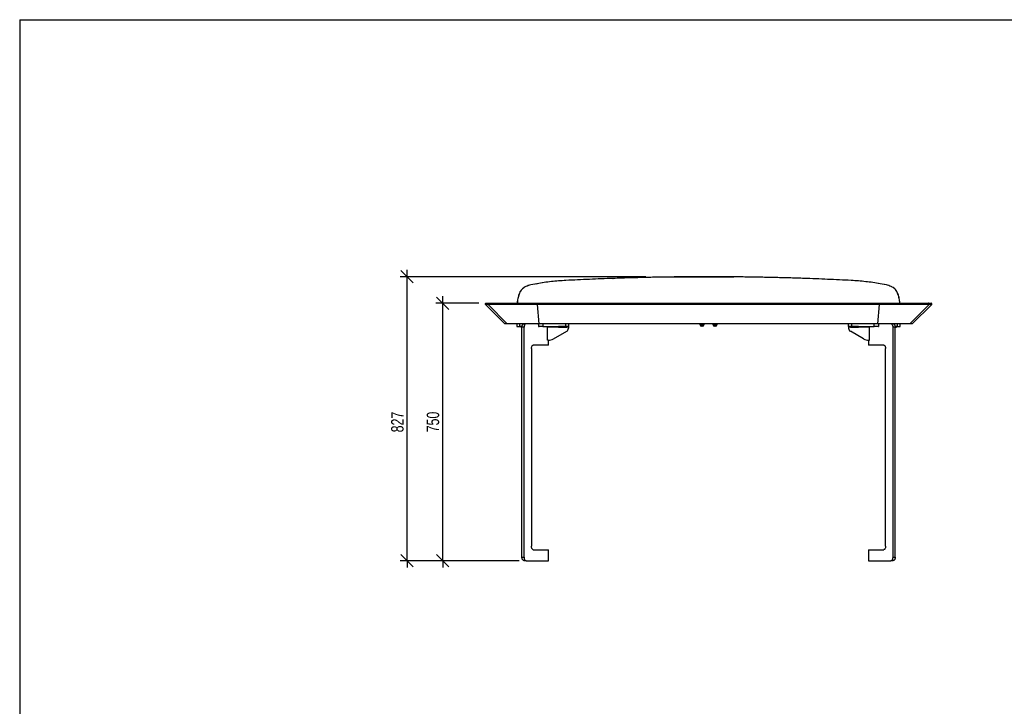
# Model space of a CAD drawing. Header units: millimetres. Extents: x 5 to 292, y 5 to 205.
# Tile 2 of 3: x 5 to 148, y 105 to 205. Entities that reach past the tile are written whole.
import ezdxf

# ---------------------------------------------------------------- set-up
doc = ezdxf.new("R2010")
doc.units = ezdxf.units.MM
doc.layers.add('FORMAT', color=7, linetype='Continuous')
doc.styles.add('SLDTEXTSTYLE1', font='TXT', dxfattribs={"width": 0.75})
doc.dimstyles.new('SLDDIMSTYLE0', dxfattribs={"dimtxt": 1.8, "dimasz": 1.8, "dimexe": 0, "dimexo": 0.0625, "dimgap": 0.45, "dimtad": 1, "dimlfac": 20, "dimrnd": 1e-09, "dimzin": 12, "dimdsep": 46, "dimtxsty": 'SLDTEXTSTYLE1', "dimblk1": 'OBLIQUE', "dimblk2": 'OBLIQUE', "dimsah": 1, "dimcen": 0.09, "dimadec": 0, "dimazin": 3, "dimtfac": 1, "dimtmove": 0, "dimatfit": 0, "dimldrblk": 'OBLIQUE', "dimfxl": 0, "dimfrac": 2, "dimtolj": 1, "dimtzin": 12, "dimarcsym": 0})

# ---------------------------------------------------------------- blocks, each defined once
blk = doc.blocks.new('_Oblique')
at = {"color": 0, "linetype": 'ByBlock', "lineweight": -2}
blk.add_line((-0.5, -0.5), (0.5, 0.5), dxfattribs=at)
blk = doc.blocks.new('_D')
at = {"layer": 'FORMAT', "color": 7}
for p, q in [((61.46, 167.56), (61.46, 168.56)), ((96.25, 167.56), (60.46, 167.56)), ((61.46, 126.21), (61.46, 167.56)), ((77.81, 126.21), (60.46, 126.21)), ((61.46, 126.21), (61.46, 125.21))]:
    blk.add_line(p, q, dxfattribs=at)
at = {"layer": 'FORMAT', "color": 7, "xscale": 1.8, "yscale": 1.8}
for p, rotation in [((61.46, 167.56), 270.0000000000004), ((61.46, 126.21), 90.0000000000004)]:
    blk.add_blockref('_Oblique', p, dxfattribs=dict(at, rotation=rotation))
at = {"layer": 'FORMAT', "color": 7, "insert": (59.14, 144.9), "char_height": 1.8, "attachment_point": 1, "rotation": 90, "style": 'SLDTEXTSTYLE1'}
blk.add_mtext('827', dxfattribs=at)
blk = doc.blocks.new('_D_1')
at = {"layer": 'FORMAT', "color": 7}
for p, q in [((71.94, 163.71), (65.65, 163.71)), ((66.65, 163.71), (66.65, 164.71)), ((66.65, 126.21), (66.65, 163.71)), ((77.81, 126.21), (65.65, 126.21)), ((66.65, 126.21), (66.65, 125.21))]:
    blk.add_line(p, q, dxfattribs=at)
at = {"layer": 'FORMAT', "color": 7, "xscale": 1.8, "yscale": 1.8}
for p, rotation in [((66.65, 163.71), 270.0000000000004), ((66.65, 126.21), 90.0000000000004)]:
    blk.add_blockref('_Oblique', p, dxfattribs=dict(at, rotation=rotation))
at = {"layer": 'FORMAT', "color": 7, "insert": (64.33, 144.9), "char_height": 1.8, "attachment_point": 1, "rotation": 90, "style": 'SLDTEXTSTYLE1'}
blk.add_mtext('750', dxfattribs=at)

msp = doc.modelspace()

# ---------------------------------------------------------------- linework, layer by layer
at = {"color": 7, "linetype": 'Continuous', "lineweight": 25}
for p, q in [((80.38393, 166.55244), (79.47629, 166.3721)), ((80.39499, 166.55241), (79.48774, 166.37214)), ((80.38384, 166.55232), (80.39487, 166.5525)), ((84.59694, 167.0186), (84.60613, 167.01868)), ((91.46638, 167.31965), (91.47254, 167.31959)), ((119.32055, 167.31965), (119.31439, 167.3196)), ((126.19002, 167.01871), (126.18082, 167.01867)), ((131.29923, 166.37215), (130.39197, 166.55241)), ((130.40314, 166.55244), (130.39208, 166.55241)), ((131.31067, 166.3721), (130.40303, 166.55244)), ((77.83279, 165.17321), (77.84476, 165.1733)), ((78.77681, 166.1435), (78.78855, 166.14356)), ((79.47612, 166.3721), (79.48756, 166.37214)), ((131.31085, 166.37214), (131.29939, 166.37211)), ((132.01018, 166.14356), (131.9984, 166.14351)), ((132.95427, 165.17325), (132.94212, 165.17327)), ((72.84346, 163.60971), (72.84346, 163.60113)), ((73.2283, 163.60971), (72.84346, 163.60971)), ((72.84346, 163.60113), (73.2283, 163.60113)), ((72.94346, 163.70971), (73.32745, 163.70971)), ((77.51751, 163.88504), (77.51508, 163.83567)), ((77.51508, 163.83567), (77.51508, 163.70971)), ((77.5151, 163.83567), (77.52742, 163.83567)), ((77.5274, 163.70971), (77.5151, 163.70971)), ((77.51761, 163.88503), (77.52976, 163.88505)), ((77.52983, 163.88504), (77.5274, 163.83567)), ((77.5274, 163.83567), (77.5274, 163.70971)), ((77.5274, 163.70971), (77.62665, 163.70971)), ((130.30018, 163.60971), (80.48673, 163.60971)), ((80.48673, 163.60113), (130.30018, 163.60113)), ((80.49515, 163.70971), (130.29177, 163.70971)), ((119.67704, 163.70971), (119.68335, 163.70971)), ((133.25957, 163.70971), (133.16032, 163.70971)), ((133.16033, 163.70971), (133.1726, 163.70971)), ((133.1726, 163.70971), (133.27189, 163.70971)), ((133.26944, 163.88505), (133.25713, 163.88505)), ((133.25957, 163.83566), (133.25714, 163.88505)), ((133.27187, 163.83566), (133.25955, 163.83566)), ((133.25957, 163.70971), (133.25957, 163.83566)), ((133.25957, 163.70971), (133.27188, 163.70971)), ((133.27189, 163.83566), (133.26946, 163.88505)), ((133.27189, 163.7098), (133.27189, 163.83566)), ((137.45947, 163.70971), (137.84346, 163.70971)), ((137.94346, 163.60971), (137.55861, 163.60971)), ((137.55861, 163.60113), (137.94346, 163.60113)), ((137.94346, 163.60113), (137.94346, 163.60971)), ((72.87275, 163.53042), (75.69346, 160.70971)), ((73.25734, 163.53042), (72.87275, 163.53042)), ((76.05393, 160.70971), (73.25734, 163.53042)), ((130.29772, 163.53042), (80.4892, 163.53042)), ((80.72654, 160.70971), (80.4892, 163.53042)), ((130.06037, 160.70971), (130.29772, 163.53042)), ((137.52957, 163.53042), (134.73298, 160.70971)), ((135.09346, 160.70971), (137.91417, 163.53042)), ((137.91417, 163.53042), (137.52957, 163.53042)), ((76.05393, 160.70971), (75.69346, 160.70971)), ((77.44881, 160.70971), (77.44881, 160.30971)), ((77.44881, 160.30971), (77.89895, 160.30971)), ((77.89895, 160.30971), (77.89895, 160.70971)), ((78.20269, 160.30971), (77.89895, 160.30971)), ((78.02302, 160.30471), (78.02302, 160.23971)), ((78.19831, 160.30471), (78.02302, 160.30471)), ((78.02302, 160.23971), (78.19556, 160.23971)), ((78.18906, 160.23471), (78.02802, 160.23471)), ((78.50206, 160.20971), (78.19346, 160.20971)), ((78.19346, 126.70971), (78.19346, 160.20971)), ((78.39896, 160.70971), (78.39896, 160.67172)), ((78.50206, 126.70971), (78.50206, 160.20971)), ((80.60436, 160.60971), (80.60436, 160.30971)), ((80.60436, 160.30971), (80.68693, 160.30971)), ((80.6418, 160.30971), (80.6418, 160.70971)), ((81.2418, 160.30971), (80.68693, 160.30971)), ((130.06037, 160.70971), (80.72654, 160.70971)), ((81.2418, 160.70971), (81.2418, 160.30971)), ((81.2418, 160.30971), (84.57514, 160.30971)), ((81.94169, 158.30971), (81.94169, 160.21484)), ((81.98154, 160.26053), (81.96963, 160.25971)), ((81.96963, 160.25971), (83.52514, 160.25971)), ((82.03781, 160.30866), (81.98154, 160.26706)), ((81.98154, 160.26706), (81.98154, 160.26053)), ((82.78789, 158.50786), (84.72351, 159.61569)), ((83.52514, 160.30471), (83.52514, 160.23971)), ((84.12514, 160.30471), (83.52514, 160.30471)), ((83.52514, 160.23971), (84.12514, 160.23971)), ((84.12514, 160.23471), (83.53014, 160.23471)), ((84.72514, 160.30471), (84.12514, 160.30471)), ((84.12514, 160.23971), (84.72514, 160.23971)), ((84.72014, 160.23471), (84.12514, 160.23471)), ((84.57514, 160.30971), (84.57514, 160.70971)), ((84.97514, 160.30971), (84.57514, 160.30971)), ((84.72514, 160.23971), (84.72514, 160.30471)), ((84.72514, 160.25971), (84.97514, 160.25971)), ((84.97514, 160.70971), (84.97514, 160.30971)), ((84.97514, 160.25971), (84.97514, 160.04964)), ((104.14346, 160.60471), (104.14346, 160.53971)), ((104.44346, 160.60471), (104.14346, 160.60471)), ((104.14346, 160.53971), (104.44346, 160.53971)), ((104.14846, 160.60971), (104.44346, 160.60971)), ((104.44346, 160.53471), (104.14846, 160.53471)), ((104.18096, 160.53471), (104.18096, 160.52471)), ((104.27053, 160.52471), (104.18096, 160.52471)), ((104.70596, 160.52471), (104.27053, 160.52471)), ((104.29346, 160.70971), (104.29346, 160.60971)), ((104.33453, 160.36971), (104.32896, 160.36971)), ((104.33414, 160.37018), (104.33562, 160.36971)), ((104.33453, 160.36971), (104.33414, 160.37018)), ((104.41954, 160.36971), (104.33562, 160.36971)), ((104.41903, 160.36971), (104.42241, 160.36971)), ((104.41954, 160.36971), (104.42102, 160.37018)), ((104.42102, 160.37018), (104.42288, 160.36971)), ((104.52847, 160.36971), (104.42288, 160.36971)), ((104.44346, 160.60971), (104.73846, 160.60971)), ((104.74346, 160.60471), (104.44346, 160.60471)), ((104.44346, 160.53971), (104.74346, 160.53971)), ((104.73846, 160.53471), (104.44346, 160.53471)), ((104.52847, 160.36971), (104.53033, 160.37018)), ((104.52847, 160.36971), (104.53071, 160.36971)), ((104.53033, 160.37018), (104.53071, 160.36971)), ((104.55796, 160.36971), (104.53071, 160.36971)), ((104.59346, 160.60971), (104.59346, 160.70971)), ((104.70596, 160.52471), (104.70596, 160.53471)), ((104.74346, 160.53971), (104.74346, 160.60471)), ((106.04346, 160.60471), (106.04346, 160.53971)), ((106.34346, 160.60471), (106.04346, 160.60471)), ((106.04346, 160.53971), (106.34346, 160.53971)), ((106.04846, 160.60971), (106.34346, 160.60971)), ((106.34346, 160.53471), (106.04846, 160.53471)), ((106.08096, 160.53471), (106.08096, 160.52471)), ((106.08209, 160.52471), (106.08096, 160.52471)), ((106.60596, 160.52471), (106.08209, 160.52471)), ((106.19346, 160.70971), (106.19346, 160.60971)), ((106.24908, 160.36971), (106.22896, 160.36971)), ((106.24908, 160.36971), (106.24926, 160.37018)), ((106.24926, 160.37018), (106.25104, 160.36971)), ((106.24927, 160.36971), (106.25104, 160.36971)), ((106.35241, 160.36971), (106.25104, 160.36971)), ((106.34346, 160.60971), (106.63846, 160.60971)), ((106.64346, 160.60471), (106.34346, 160.60471)), ((106.34346, 160.53971), (106.64346, 160.53971)), ((106.63846, 160.53471), (106.34346, 160.53471)), ((106.35241, 160.36971), (106.35419, 160.37018)), ((106.35264, 160.36971), (106.35607, 160.36971)), ((106.35419, 160.37018), (106.3558, 160.36971)), ((106.44679, 160.36971), (106.3558, 160.36971)), ((106.44679, 160.36971), (106.44839, 160.37018)), ((106.44839, 160.37018), (106.44821, 160.36971)), ((106.45796, 160.36971), (106.44821, 160.36971)), ((106.49346, 160.60971), (106.49346, 160.70971)), ((106.60596, 160.52471), (106.60596, 160.53471)), ((106.64346, 160.53971), (106.64346, 160.60471)), ((125.81178, 160.30971), (125.81178, 160.70971)), ((126.21178, 160.30971), (125.81178, 160.30971)), ((125.81178, 160.30971), (125.81178, 160.25971)), ((125.81178, 160.25971), (125.81178, 160.04964)), ((125.81178, 160.25971), (126.06178, 160.25971)), ((126.06178, 160.30471), (126.06178, 160.23971)), ((126.66178, 160.30471), (126.06178, 160.30471)), ((126.06178, 160.23971), (126.66178, 160.23971)), ((127.99903, 158.50786), (126.06341, 159.61569)), ((126.66178, 160.23471), (126.06678, 160.23471)), ((126.21178, 160.70971), (126.21178, 160.30971)), ((126.21178, 160.30971), (129.54511, 160.30971)), ((127.26178, 160.30471), (126.66178, 160.30471)), ((126.66178, 160.23971), (127.26178, 160.23971)), ((127.25678, 160.23471), (126.66178, 160.23471)), ((127.26178, 160.23971), (127.26178, 160.30471)), ((127.26178, 160.25971), (128.81729, 160.25971)), ((128.80538, 160.26706), (128.75002, 160.30868)), ((128.80538, 160.26706), (128.80538, 160.26053)), ((128.81729, 160.25971), (128.80538, 160.26706)), ((128.81729, 160.25971), (128.80538, 160.26053)), ((128.84523, 158.30971), (128.84523, 160.21484)), ((129.54511, 160.30971), (129.54511, 160.70971)), ((130.09998, 160.30971), (129.54511, 160.30971)), ((130.09998, 160.30971), (130.18255, 160.30971)), ((130.14511, 160.70971), (130.14511, 160.30971)), ((130.18255, 160.60971), (130.18255, 160.30971)), ((132.28485, 126.70971), (132.28485, 160.20971)), ((132.59346, 160.20971), (132.28485, 160.20971)), ((132.38796, 160.67751), (132.38796, 160.70971)), ((132.76389, 160.30471), (132.58828, 160.30471)), ((132.88797, 160.30971), (132.58866, 160.30971)), ((132.75889, 160.23471), (132.59185, 160.23471)), ((132.59346, 126.70971), (132.59346, 160.20971)), ((132.59734, 160.23971), (132.76389, 160.23971)), ((132.76389, 160.23971), (132.76389, 160.30471)), ((132.88797, 160.70971), (132.88797, 160.30971)), ((132.88797, 160.30971), (133.3381, 160.30971)), ((133.3381, 160.30971), (133.3381, 160.70971)), ((135.09346, 160.70971), (134.73298, 160.70971)), ((82.04279, 158.30971), (81.94169, 158.30971)), ((82.09346, 157.60971), (82.09346, 158.31056)), ((128.69346, 158.31056), (128.69346, 157.60971)), ((128.74413, 158.30971), (128.84523, 158.30971)), ((79.58606, 157.10971), (79.58606, 128.30971)), ((82.09346, 157.60971), (79.8503, 157.60971)), ((130.93662, 157.60971), (128.69346, 157.60971)), ((131.20086, 128.30971), (131.20086, 157.10971)), ((79.8503, 127.80971), (82.09346, 127.80971)), ((82.09346, 126.20971), (82.09346, 127.80971)), ((128.69346, 127.80971), (128.69346, 126.20971)), ((128.69346, 127.80971), (130.93662, 127.80971)), ((78.19346, 126.70971), (78.50206, 126.70971)), ((132.28485, 126.70971), (132.59346, 126.70971)), ((78.81403, 126.20971), (78.50527, 126.20971)), ((78.81403, 126.20971), (82.09346, 126.20971)), ((128.69346, 126.20971), (131.97288, 126.20971)), ((132.28165, 126.20971), (131.97288, 126.20971))]:
    msp.add_line(p, q, dxfattribs=at)
for centre, radius, start, end in [((72.94346, 163.60971), 0.1, 90, 180), ((72.94346, 163.60113), 0.1, 180, 225), ((137.84346, 163.60971), 0.1, 0, 90), ((137.84346, 163.60113), 0.1, 315, 0), ((78.02802, 160.30471), 0.005, 90, 180), ((78.02802, 160.23971), 0.005, 180, 270), ((81.99169, 160.21484), 0.05, 116.1749951, 180), ((83.53014, 160.30471), 0.005, 90, 180), ((83.53014, 160.23971), 0.005, 180, 270), ((84.72014, 160.30471), 0.005, 0, 90), ((84.72014, 160.23971), 0.005, 270, 0), ((84.47514, 160.04964), 0.5, 299.7842957, 0), ((104.14846, 160.60471), 0.005, 90, 180), ((104.14846, 160.53971), 0.005, 180, 270), ((104.46342, 160.64625), 0.3075, 203.2826622, 244.0704789), ((104.4235, 160.64625), 0.3075, 295.9295211, 336.7173378), ((104.73846, 160.60471), 0.005, 0, 90), ((104.73846, 160.53971), 0.005, 270, 0), ((106.04846, 160.60471), 0.005, 90, 180), ((106.04846, 160.53971), 0.005, 180, 270), ((106.36342, 160.64625), 0.3075, 203.2826622, 244.0704789), ((106.3235, 160.64625), 0.3075, 295.9295211, 336.7173378), ((106.63846, 160.60471), 0.005, 0, 90), ((106.63846, 160.53971), 0.005, 270, 0), ((126.31178, 160.04964), 0.5, 180, 240.2157043), ((126.06678, 160.30471), 0.005, 90, 180), ((126.06678, 160.23971), 0.005, 180, 270), ((127.25678, 160.30471), 0.005, 0, 90), ((127.25678, 160.23971), 0.005, 270, 0), ((128.79523, 160.21484), 0.05, 0, 63.8250049), ((132.75889, 160.30471), 0.005, 0, 90), ((132.75889, 160.23971), 0.005, 270, 0), ((82.04279, 159.80971), 1.5, 270, 299.7842957), ((128.74413, 159.80971), 1.5, 240.2157043, 270)]:
    msp.add_arc(centre, radius, start, end, dxfattribs=at)
for points, knots in [([(84.59688, 167.0187), (84.24441, 166.9971), (83.53948, 166.95389), (82.48451, 166.85028), (81.4317, 166.7207), (80.7332, 166.60844), (80.38395, 166.55232)], [0, 0, 0, 0, 0.249583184, 0.499166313, 0.749583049, 1, 1, 1, 1]), ([(84.60607, 167.01866), (84.25376, 166.99706), (83.54914, 166.95386), (82.49463, 166.85029), (81.44227, 166.72078), (80.74407, 166.60859), (80.39497, 166.5525)], [0, 0, 0, 0, 0.2495835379, 0.4991670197, 0.7495834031, 1, 1, 1, 1]), ([(91.46638, 167.31965), (90.32031, 167.27741), (88.02783, 167.1929), (85.74065, 167.07671), (84.59688, 167.0186)], [0, 0, 0, 0, 0.499923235, 1, 1, 1, 1]), ([(91.47254, 167.31959), (90.32698, 167.27737), (88.0355, 167.1929), (85.74933, 167.07676), (84.60607, 167.01868)], [0, 0, 0, 0, 0.499923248, 1, 1, 1, 1]), ([(119.31439, 167.31957), (119.23457, 167.32231), (118.83549, 167.33603), (118.11697, 167.35953), (117.31837, 167.3838), (116.51959, 167.40664), (115.72064, 167.42804), (114.92149, 167.44755), (114.12219, 167.46562), (113.32277, 167.48228), (112.52319, 167.49702), (111.72351, 167.51035), (111.08368, 167.51987), (110.28383, 167.53034), (109.48389, 167.53939), (108.68388, 167.54653), (107.88382, 167.55226), (107.24374, 167.55569), (106.44362, 167.55857), (105.64348, 167.56001), (104.84333, 167.55956), (104.04319, 167.55768), (103.4031, 167.55503), (102.60301, 167.5503), (101.80297, 167.54414), (101.00299, 167.53608), (100.20308, 167.5266), (99.40325, 167.51569), (98.60353, 167.50287), (97.80391, 167.48864), (97.16431, 167.47611), (96.36492, 167.45902), (95.56567, 167.44051), (94.76661, 167.4201), (93.96772, 167.39827), (93.32874, 167.37963), (92.4437, 167.35235), (91.8783, 167.33328), (91.47254, 167.31959)], [0, 0, 0, 0, 0.008614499, 0.04307259, 0.077530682, 0.094759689, 0.129217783, 0.163675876, 0.180904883, 0.215362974, 0.249821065, 0.267050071, 0.30150816, 0.318737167, 0.353195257, 0.387653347, 0.404882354, 0.439340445, 0.456569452, 0.491027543, 0.525485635, 0.542714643, 0.577172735, 0.594401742, 0.628859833, 0.663317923, 0.68054693, 0.715005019, 0.749463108, 0.766692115, 0.801150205, 0.818379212, 0.852837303, 0.887295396, 0.904524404, 0.938982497, 0.956211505, 1, 1, 1, 1]), ([(126.18088, 167.01868), (125.03797, 167.07674), (122.75179, 167.19288), (120.46031, 167.27736), (119.31439, 167.3196)], [0, 0, 0, 0, 0.49992303, 1, 1, 1, 1]), ([(126.19006, 167.0186), (125.04665, 167.07669), (122.75946, 167.19289), (120.46697, 167.27739), (119.32054, 167.31965)], [0, 0, 0, 0, 0.499923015, 1, 1, 1, 1]), ([(130.39199, 166.55251), (130.04405, 166.60842), (129.34818, 166.72025), (128.297, 166.84978), (127.24134, 166.95362), (126.53436, 166.99699), (126.18088, 167.01867)], [0, 0, 0, 0, 0.249583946, 0.49916768, 0.749583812, 1, 1, 1, 1]), ([(130.40301, 166.55231), (130.05492, 166.60826), (129.35875, 166.72016), (128.30712, 166.84976), (127.25099, 166.95365), (126.54371, 166.99702), (126.19007, 167.01871)], [0, 0, 0, 0, 0.249583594, 0.499166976, 0.74958346, 1, 1, 1, 1]), ([(77.83276, 165.17325), (77.79393, 165.07062), (77.71628, 164.86535), (77.62726, 164.54572), (77.55743, 164.21895), (77.53087, 163.99634), (77.51759, 163.88503)], [0, 0, 0, 0, 0.247442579, 0.49488516, 0.74744258, 1, 1, 1, 1]), ([(77.84492, 165.17326), (77.80609, 165.07063), (77.72844, 164.86536), (77.63942, 164.54573), (77.56959, 164.21896), (77.54303, 163.99635), (77.52975, 163.88505)], [0, 0, 0, 0, 0.247442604, 0.494885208, 0.747442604, 1, 1, 1, 1]), ([(78.77696, 166.14356), (78.68864, 166.10029), (78.50944, 166.01248), (78.27413, 165.82656), (78.07018, 165.60434), (77.92477, 165.38262), (77.85841, 165.23144), (77.83285, 165.17321)], [0, 0, 0, 0, 0.212644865, 0.431456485, 0.644101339, 0.862912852, 1, 1, 1, 1]), ([(78.78875, 166.1435), (78.70044, 166.10022), (78.52125, 166.0124), (78.28595, 165.82645), (78.08202, 165.60422), (77.93668, 165.38255), (77.87035, 165.23145), (77.84482, 165.1733)], [0, 0, 0, 0, 0.212682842, 0.43153354, 0.644216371, 0.863066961, 1, 1, 1, 1]), ([(79.47628, 166.37214), (79.35763, 166.34216), (79.11935, 166.28194), (78.89142, 166.18978), (78.77698, 166.1435)], [0, 0, 0, 0, 0.497940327, 1, 1, 1, 1]), ([(79.48774, 166.37211), (79.36914, 166.34213), (79.13096, 166.28193), (78.90311, 166.18981), (78.78872, 166.14356)], [0, 0, 0, 0, 0.4979419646, 1, 1, 1, 1]), ([(131.99825, 166.14357), (131.8848, 166.18946), (131.65698, 166.28162), (131.4188, 166.34187), (131.29922, 166.37211)], [0, 0, 0, 0, 0.497941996, 1, 1, 1, 1]), ([(132.00998, 166.1435), (131.8965, 166.18942), (131.66858, 166.28163), (131.43031, 166.34189), (131.31068, 166.37214)], [0, 0, 0, 0, 0.4979403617, 1, 1, 1, 1]), ([(132.94216, 165.17331), (132.90099, 165.2631), (132.81747, 165.44529), (132.63768, 165.68599), (132.42122, 165.89587), (132.20411, 166.04674), (132.05544, 166.11661), (131.99822, 166.14351)], [0, 0, 0, 0, 0.212683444, 0.431534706, 0.644218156, 0.86306949, 1, 1, 1, 1]), ([(132.95411, 165.17321), (132.91295, 165.26301), (132.82944, 165.44521), (132.64966, 165.68592), (132.43322, 165.8958), (132.21605, 166.04674), (132.0673, 166.11664), (132.01001, 166.14356)], [0, 0, 0, 0, 0.212646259, 0.431459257, 0.644105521, 0.862918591, 1, 1, 1, 1]), ([(133.25723, 163.88505), (133.24426, 163.99411), (133.21833, 164.21221), (133.14972, 164.53691), (133.06082, 164.85895), (132.98164, 165.06849), (132.94206, 165.17327)], [0, 0, 0, 0, 0.247442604, 0.494885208, 0.747442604, 1, 1, 1, 1]), ([(133.26938, 163.88504), (133.25641, 163.99409), (133.23048, 164.2122), (133.16187, 164.53689), (133.07297, 164.85893), (132.9938, 165.06848), (132.95421, 165.17325)], [0, 0, 0, 0, 0.247442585, 0.49488517, 0.747442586, 1, 1, 1, 1]), ([(80.48673, 163.60971), (80.29061, 163.60971), (79.80376, 163.60971), (79.02835, 163.60971), (78.2565, 163.60971), (77.5839, 163.60971), (77.01156, 163.60971), (76.49962, 163.60971), (76.0513, 163.60971), (75.66692, 163.60971), (75.30724, 163.60971), (74.98224, 163.60971), (74.69406, 163.60971), (74.44613, 163.60971), (74.23697, 163.60971), (74.05927, 163.60971), (73.90758, 163.60971), (73.74871, 163.60971), (73.59171, 163.60971), (73.44575, 163.60971), (73.32613, 163.60971), (73.26091, 163.60971), (73.2283, 163.60971)], [0, 0, 0, 0, 0.0516506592, 0.1282154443, 0.2047618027, 0.2566427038, 0.3085483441, 0.3603489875, 0.3991382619, 0.4379931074, 0.4767192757, 0.5156200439, 0.5546647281, 0.593604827, 0.6316897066, 0.6698704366, 0.7081108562, 0.746277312, 0.8096469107, 0.873077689, 0.9365600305, 1, 1, 1, 1]), ([(73.2283, 163.60113), (73.27604, 163.60112), (73.35236, 163.60109), (73.48607, 163.6012), (73.6141, 163.60123), (73.77028, 163.60123), (73.93916, 163.60113), (74.11426, 163.60107), (74.28729, 163.60109), (74.48732, 163.60112), (74.6966, 163.60112), (74.90779, 163.60115), (75.13752, 163.60114), (75.41791, 163.60111), (75.7517, 163.60115), (76.14754, 163.60112), (76.60743, 163.60112), (77.13194, 163.60115), (77.67086, 163.60106), (78.2857, 163.60112), (78.97177, 163.60123), (79.72791, 163.60121), (80.2338, 163.60116), (80.48673, 163.60113)], [0, 0, 0, 0, 0.090362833, 0.1444951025, 0.1986804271, 0.2528060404, 0.3068567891, 0.3423148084, 0.3778686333, 0.4133597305, 0.4487319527, 0.4743761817, 0.5000186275, 0.5353451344, 0.570777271, 0.6061407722, 0.6541019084, 0.7020945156, 0.7511386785, 0.8001950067, 0.8667756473, 0.9333912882, 1, 1, 1, 1]), ([(73.32745, 163.70971), (73.35987, 163.70971), (73.42473, 163.70971), (73.54363, 163.70971), (73.68874, 163.70971), (73.84454, 163.70971), (74.00165, 163.70971), (74.15092, 163.70971), (74.32583, 163.70971), (74.53106, 163.70971), (74.77352, 163.70971), (75.05436, 163.70971), (75.37145, 163.70971), (75.72284, 163.70971), (76.09874, 163.70971), (76.53607, 163.70971), (77.03429, 163.70971), (77.59028, 163.70971), (78.25507, 163.70971), (79.02818, 163.70971), (79.8099, 163.70971), (80.29962, 163.70971), (80.49515, 163.70971)], [0, 0, 0, 0, 0.0638638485, 0.1277703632, 0.1916246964, 0.2554173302, 0.2934680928, 0.3315925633, 0.3696566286, 0.4076248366, 0.4460399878, 0.4845578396, 0.5229331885, 0.5612500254, 0.5996949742, 0.6380756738, 0.6890221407, 0.7400694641, 0.7910928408, 0.8694810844, 0.9478896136, 1, 1, 1, 1]), ([(79.11475, 163.70971), (79.94432, 163.70971), (81.60357, 163.70971), (84.09674, 163.70971), (86.59303, 163.70971), (88.93078, 163.70971), (90.43694, 163.70971), (91.1094, 163.70971)], [0, 0, 0, 0, 0.2079714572, 0.4159684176, 0.624044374, 0.8321454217, 1, 1, 1, 1]), ([(106.14304, 163.70971), (106.97802, 163.70971), (108.64809, 163.70971), (111.15313, 163.70971), (113.65796, 163.70971), (116.0007, 163.70971), (117.50777, 163.70971), (118.18057, 163.70971)], [0, 0, 0, 0, 0.2079807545, 0.415986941, 0.6240691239, 0.8321768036, 1, 1, 1, 1]), ([(119.67703, 163.70971), (120.51018, 163.70971), (122.17659, 163.70971), (124.67409, 163.70971), (127.1699, 163.70971), (129.50262, 163.70971), (131.0022, 163.70971), (131.67172, 163.70971)], [0, 0, 0, 0, 0.2079721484, 0.4159687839, 0.624041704, 0.8321428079, 1, 1, 1, 1]), ([(119.68335, 163.70971), (120.5165, 163.70971), (122.1829, 163.70971), (124.6804, 163.70971), (127.17622, 163.70971), (129.50684, 163.70971), (131.0043, 163.70971), (131.67172, 163.70971)], [0, 0, 0, 0, 0.2080821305, 0.4161887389, 0.6243715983, 0.8325826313, 1, 1, 1, 1]), ([(130.29177, 163.70971), (130.53141, 163.70971), (131.01086, 163.70971), (131.72777, 163.70971), (132.44082, 163.70971), (133.05223, 163.70971), (133.56248, 163.70971), (133.97289, 163.70971), (134.37384, 163.70971), (134.76276, 163.70971), (135.13319, 163.70971), (135.47844, 163.70971), (135.79083, 163.70971), (136.06286, 163.70971), (136.29791, 163.70971), (136.52043, 163.70971), (136.72279, 163.70971), (136.90216, 163.70971), (137.07623, 163.70971), (137.23772, 163.70971), (137.36633, 163.70971), (137.43289, 163.70971), (137.45947, 163.70971)], [0, 0, 0, 0, 0.063863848, 0.127770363, 0.191624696, 0.25541733, 0.293468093, 0.331592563, 0.369656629, 0.407624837, 0.446039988, 0.48455784, 0.522933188, 0.561250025, 0.599694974, 0.638075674, 0.689022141, 0.740069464, 0.791092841, 0.869481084, 0.947889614, 1, 1, 1, 1]), ([(137.55861, 163.60971), (137.53196, 163.60971), (137.46579, 163.60971), (137.33835, 163.60971), (137.17808, 163.60971), (137.00339, 163.60971), (136.81964, 163.60971), (136.61205, 163.60971), (136.38381, 163.60971), (136.14326, 163.60971), (135.86466, 163.60971), (135.54456, 163.60971), (135.19046, 163.60971), (134.81181, 163.60971), (134.41568, 163.60971), (134.00873, 163.60971), (133.59219, 163.60971), (133.07655, 163.60971), (132.46055, 163.60971), (131.74375, 163.60971), (131.02306, 163.60971), (130.54109, 163.60971), (130.30018, 163.60971)], [0, 0, 0, 0, 0.051650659, 0.128215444, 0.204761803, 0.256642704, 0.308548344, 0.360348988, 0.399138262, 0.437993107, 0.476719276, 0.515620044, 0.554664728, 0.593604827, 0.631689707, 0.669870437, 0.708110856, 0.746277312, 0.809646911, 0.873077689, 0.93656003, 1, 1, 1, 1]), ([(130.30018, 163.60113), (130.64325, 163.60112), (131.19182, 163.60109), (131.94291, 163.6012), (132.55428, 163.60123), (133.16014, 163.60123), (133.68879, 163.60113), (134.14019, 163.60107), (134.51554, 163.60109), (134.87793, 163.60112), (135.1907, 163.60112), (135.45471, 163.60115), (135.70281, 163.60114), (135.95438, 163.60111), (136.19943, 163.60115), (136.43859, 163.60112), (136.65988, 163.60112), (136.86019, 163.60115), (137.02705, 163.60106), (137.18355, 163.60112), (137.32663, 163.60123), (137.45524, 163.60121), (137.52416, 163.60116), (137.55861, 163.60113)], [0, 0, 0, 0, 0.090362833, 0.144495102, 0.198680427, 0.25280604, 0.306856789, 0.342314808, 0.377868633, 0.41335973, 0.448731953, 0.474376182, 0.500018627, 0.535345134, 0.570777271, 0.606140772, 0.654101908, 0.702094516, 0.751138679, 0.800195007, 0.866775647, 0.933391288, 1, 1, 1, 1]), ([(80.4892, 163.53042), (80.2366, 163.53045), (79.73137, 163.5305), (78.97622, 163.53052), (78.295, 163.53041), (77.68876, 163.53035), (77.15504, 163.53043), (76.62865, 163.53041), (76.16408, 163.53041), (75.7674, 163.53044), (75.43597, 163.5304), (75.15761, 163.53042), (74.9296, 163.53044), (74.71984, 163.53041), (74.51185, 163.53041), (74.31297, 163.53037), (74.14095, 163.53036), (73.96659, 163.53042), (73.79823, 163.53052), (73.64243, 163.53052), (73.51471, 163.53049), (73.38125, 163.53038), (73.30503, 163.53041), (73.25734, 163.53042)], [0, 0, 0, 0, 0.066753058, 0.133513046, 0.2002379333, 0.248347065, 0.2964450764, 0.3453642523, 0.39424948, 0.4294831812, 0.4647851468, 0.4999817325, 0.5255162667, 0.5510525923, 0.586352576, 0.6217713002, 0.6572529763, 0.6926390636, 0.7467589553, 0.8009538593, 0.8552086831, 0.9094103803, 1, 1, 1, 1]), ([(137.52957, 163.53042), (137.49516, 163.53045), (137.42635, 163.5305), (137.29792, 163.53052), (137.15585, 163.53041), (137.00179, 163.53035), (136.83751, 163.53043), (136.63794, 163.53041), (136.41505, 163.53041), (136.1754, 163.53044), (135.93213, 163.5304), (135.6824, 163.53042), (135.43615, 163.53044), (135.17392, 163.53041), (134.86304, 163.53041), (134.50261, 163.53037), (134.12931, 163.53036), (133.67973, 163.53042), (133.15267, 163.53052), (132.54814, 163.53052), (131.9381, 163.53049), (131.18824, 163.53038), (130.64045, 163.53041), (130.29772, 163.53042)], [0, 0, 0, 0, 0.066753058, 0.133513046, 0.200237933, 0.248347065, 0.296445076, 0.345364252, 0.39424948, 0.429483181, 0.464785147, 0.499981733, 0.525516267, 0.551052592, 0.586352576, 0.6217713, 0.657252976, 0.692639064, 0.746758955, 0.800953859, 0.855208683, 0.90941038, 1, 1, 1, 1]), ([(80.72654, 160.70971), (80.52983, 160.70971), (80.15302, 160.70971), (79.73288, 160.70971), (79.4663, 160.70971), (79.33713, 160.70971), (79.21145, 160.70971), (79.08928, 160.70971), (78.97061, 160.70971), (78.82394, 160.70971), (78.65185, 160.70971), (78.45707, 160.70971), (78.27343, 160.70971), (78.10091, 160.70971), (77.91211, 160.70971), (77.70746, 160.70971), (77.51116, 160.70971), (77.34507, 160.70971), (77.21081, 160.70971), (77.09795, 160.70971), (77.00918, 160.70971), (76.93897, 160.70971), (76.87515, 160.70971), (76.80721, 160.70971), (76.73325, 160.70971), (76.65961, 160.70971), (76.59389, 160.70971), (76.53514, 160.70971), (76.47965, 160.70971), (76.42568, 160.70971), (76.35965, 160.70971), (76.28437, 160.70971), (76.20278, 160.70971), (76.12443, 160.70971), (76.07804, 160.70971), (76.05393, 160.70971)], [0, 0, 0, 0, 0.078220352, 0.149833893, 0.167503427, 0.184723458, 0.201494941, 0.217818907, 0.233696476, 0.249128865, 0.276783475, 0.303041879, 0.327915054, 0.351415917, 0.373559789, 0.405653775, 0.436643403, 0.457068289, 0.478604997, 0.498289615, 0.513363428, 0.529789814, 0.544699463, 0.561087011, 0.586156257, 0.613979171, 0.639643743, 0.664619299, 0.691207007, 0.719424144, 0.74928516, 0.804005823, 0.864008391, 0.929330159, 1, 1, 1, 1]), ([(78.19346, 160.20971), (78.19698, 160.26592), (78.20402, 160.37834), (78.25869, 160.52818), (78.33839, 160.64124), (78.42576, 160.70117), (78.48267, 160.70728), (78.50527, 160.70971)], [0, 0, 0, 0, 0.214669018, 0.429338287, 0.6439973, 0.858616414, 1, 1, 1, 1]), ([(78.81403, 160.70971), (78.77953, 160.70419), (78.71051, 160.69314), (78.61692, 160.60699), (78.54561, 160.48016), (78.5075, 160.33957), (78.50361, 160.24662), (78.50206, 160.20971)], [0, 0, 0, 0, 0.214663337, 0.429329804, 0.643939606, 0.85857473, 1, 1, 1, 1]), ([(80.60436, 160.60971), (80.60389, 160.62095), (80.60295, 160.64344), (80.59562, 160.6734), (80.5848, 160.69602), (80.57275, 160.708), (80.56476, 160.70922), (80.56159, 160.70971)], [0, 0, 0, 0, 0.214692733, 0.429385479, 0.644077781, 0.858768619, 1, 1, 1, 1]), ([(82.13722, 160.29662), (82.13728, 160.29623), (82.13746, 160.29497), (82.13632, 160.2926), (82.13304, 160.28852), (82.12034, 160.28043), (82.06926, 160.26594), (82.02011, 160.26291), (81.98154, 160.26053)], [0, 0, 0, 0, 0.010483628, 0.033844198, 0.059047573, 0.120729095, 0.309999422, 1, 1, 1, 1]), ([(128.80538, 160.26053), (128.76573, 160.26304), (128.7159, 160.26621), (128.66485, 160.27979), (128.65404, 160.28658), (128.65116, 160.28927), (128.64956, 160.29204), (128.64942, 160.29484), (128.65055, 160.29743), (128.65391, 160.30072), (128.66654, 160.3057), (128.71771, 160.31016), (128.76683, 160.3099), (128.80538, 160.3097)], [0, 0, 0, 0, 0.359487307, 0.451719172, 0.466853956, 0.479508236, 0.490509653, 0.501081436, 0.51285994, 0.525567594, 0.556667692, 0.652098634, 1, 1, 1, 1]), ([(134.73298, 160.70971), (134.70621, 160.70971), (134.65493, 160.70971), (134.5865, 160.70971), (134.5388, 160.70971), (134.51471, 160.70971), (134.4903, 160.70971), (134.46557, 160.70971), (134.44051, 160.70971), (134.40818, 160.70971), (134.36789, 160.70971), (134.31837, 160.70971), (134.26756, 160.70971), (134.21546, 160.70971), (134.15298, 160.70971), (134.07671, 160.70971), (133.99016, 160.70971), (133.90255, 160.70971), (133.81712, 160.70971), (133.72457, 160.70971), (133.62612, 160.70971), (133.52889, 160.70971), (133.42372, 160.70971), (133.29556, 160.70971), (133.13363, 160.70971), (132.94614, 160.70971), (132.75635, 160.70971), (132.56786, 160.70971), (132.37183, 160.70971), (132.16267, 160.70971), (131.88284, 160.70971), (131.52245, 160.70971), (131.07189, 160.70971), (130.58011, 160.70971), (130.2381, 160.70971), (130.06037, 160.70971)], [0, 0, 0, 0, 0.078220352, 0.149833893, 0.167503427, 0.184723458, 0.201494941, 0.217818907, 0.233696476, 0.249128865, 0.276783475, 0.303041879, 0.327915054, 0.351415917, 0.373559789, 0.405653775, 0.436643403, 0.457068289, 0.478604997, 0.498289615, 0.513363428, 0.529789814, 0.544699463, 0.561087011, 0.586156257, 0.613979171, 0.639643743, 0.664619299, 0.691207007, 0.719424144, 0.74928516, 0.804005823, 0.864008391, 0.929330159, 1, 1, 1, 1]), ([(130.22533, 160.70971), (130.22049, 160.7086), (130.21082, 160.70639), (130.19801, 160.68915), (130.18837, 160.66378), (130.18328, 160.63566), (130.18276, 160.61708), (130.18255, 160.60971)], [0, 0, 0, 0, 0.214693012, 0.429386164, 0.644076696, 0.858767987, 1, 1, 1, 1]), ([(132.28485, 160.20971), (132.28133, 160.26592), (132.27429, 160.37834), (132.21962, 160.52818), (132.13989, 160.64124), (132.05247, 160.70117), (131.9955, 160.70728), (131.97288, 160.70971)], [0, 0, 0, 0, 0.214670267, 0.429340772, 0.644001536, 0.858624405, 1, 1, 1, 1]), ([(132.28165, 160.70971), (132.31612, 160.70419), (132.38507, 160.69315), (132.47861, 160.60699), (132.5499, 160.48017), (132.58801, 160.33957), (132.59191, 160.24663), (132.59346, 160.20971)], [0, 0, 0, 0, 0.214661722, 0.429326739, 0.643932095, 0.85856411, 1, 1, 1, 1]), ([(79.58606, 157.10971), (79.58906, 157.16592), (79.59505, 157.27834), (79.64158, 157.42818), (79.70925, 157.54124), (79.78322, 157.60117), (79.83123, 157.60728), (79.8503, 157.60971)], [0, 0, 0, 0, 0.214670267, 0.429340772, 0.644001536, 0.858624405, 1, 1, 1, 1]), ([(130.93662, 157.60971), (130.96571, 157.60419), (131.0239, 157.59314), (131.1032, 157.50699), (131.16378, 157.38016), (131.19622, 157.23957), (131.19954, 157.14662), (131.20086, 157.10971)], [0, 0, 0, 0, 0.214663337, 0.429329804, 0.643939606, 0.85857473, 1, 1, 1, 1]), ([(79.8503, 127.80971), (79.8212, 127.81523), (79.76302, 127.82627), (79.68372, 127.91243), (79.62314, 128.03926), (79.59069, 128.17985), (79.58738, 128.27279), (79.58606, 128.30971)], [0, 0, 0, 0, 0.214663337, 0.429329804, 0.643939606, 0.85857473, 1, 1, 1, 1]), ([(131.20086, 128.30971), (131.19786, 128.2535), (131.19186, 128.14107), (131.14534, 127.99124), (131.07766, 127.87817), (131.00369, 127.81825), (130.95568, 127.81214), (130.93662, 127.80971)], [0, 0, 0, 0, 0.214670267, 0.429340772, 0.644001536, 0.858624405, 1, 1, 1, 1]), ([(78.50527, 126.20971), (78.4708, 126.21523), (78.40185, 126.22627), (78.3083, 126.31243), (78.23701, 126.43925), (78.1989, 126.57985), (78.19501, 126.67279), (78.19346, 126.70971)], [0, 0, 0, 0, 0.214661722, 0.429326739, 0.643932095, 0.85856411, 1, 1, 1, 1]), ([(78.50206, 126.70971), (78.50558, 126.6535), (78.51262, 126.54107), (78.56729, 126.39124), (78.64703, 126.27817), (78.73445, 126.21825), (78.79141, 126.21214), (78.81403, 126.20971)], [0, 0, 0, 0, 0.214670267, 0.429340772, 0.644001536, 0.858624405, 1, 1, 1, 1]), ([(131.97288, 126.20971), (132.00739, 126.21523), (132.0764, 126.22627), (132.16999, 126.31243), (132.2413, 126.43926), (132.27941, 126.57985), (132.28331, 126.67279), (132.28485, 126.70971)], [0, 0, 0, 0, 0.214663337, 0.429329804, 0.643939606, 0.85857473, 1, 1, 1, 1]), ([(132.59346, 126.70971), (132.58994, 126.6535), (132.5829, 126.54107), (132.52823, 126.39124), (132.44852, 126.27818), (132.36116, 126.21825), (132.30425, 126.21214), (132.28165, 126.20971)], [0, 0, 0, 0, 0.214669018, 0.429338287, 0.6439973, 0.858616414, 1, 1, 1, 1])]:
    msp.add_open_spline(points, degree=3, knots=knots, dxfattribs=at)
for points in [[(73.2283, 163.60971), (73.2298, 163.62281), (73.23278, 163.64902), (73.2557, 163.68207), (73.28847, 163.7052), (73.31446, 163.70821), (73.32745, 163.70971)], [(73.2283, 163.60113), (73.22867, 163.59458), (73.2294, 163.58149), (73.23534, 163.56265), (73.24435, 163.54509), (73.25301, 163.53531), (73.25734, 163.53042)], [(80.48673, 163.60971), (80.48686, 163.62281), (80.48711, 163.64902), (80.48906, 163.68207), (80.49184, 163.7052), (80.49404, 163.70821), (80.49515, 163.70971)], [(80.48673, 163.60113), (80.48676, 163.59458), (80.48683, 163.58149), (80.48733, 163.56265), (80.48809, 163.54509), (80.48883, 163.53531), (80.4892, 163.53042)], [(130.30018, 163.60971), (130.30006, 163.62281), (130.2998, 163.64902), (130.29786, 163.68207), (130.29508, 163.7052), (130.29287, 163.70821), (130.29177, 163.70971)], [(130.29772, 163.53042), (130.29809, 163.53531), (130.29882, 163.54509), (130.29959, 163.56265), (130.30009, 163.58149), (130.30015, 163.59458), (130.30018, 163.60113)], [(137.55861, 163.60971), (137.55712, 163.62281), (137.55414, 163.64902), (137.53121, 163.68207), (137.49844, 163.7052), (137.47246, 163.70821), (137.45947, 163.70971)], [(137.52957, 163.53042), (137.5339, 163.53531), (137.54257, 163.54509), (137.55158, 163.56265), (137.55751, 163.58149), (137.55824, 163.59458), (137.55861, 163.60113)]]:
    msp.add_open_spline(points, degree=3, dxfattribs=at)
at = {"layer": 'FORMAT', "color": 251, "true_color": 0x484848}
for q in [(292, 205), (5, 5)]:
    msp.add_line((5, 205), q, dxfattribs=at)
at = {"layer": 'FORMAT', "color": 7}
msp.add_line((97.25065, 167.55972), (109.07654, 167.55972), dxfattribs=at)

# ---------------------------------------------------------------- dimensions: what is measured, and where the dimension line sits
for base, p2, picture, middle in [((61.46072, 167.55972), (97.25065, 167.55972), '_D', (61.46072, 146.89785)), ((66.64562, 163.70971), (72.94346, 163.70971), '_D_1', (66.64562, 146.89785))]:
    dim = msp.add_linear_dim(base=base, p1=(78.81403, 126.20971), p2=p2, angle=90, dimstyle='SLDDIMSTYLE0', dxfattribs=at)
    dim.commit()
    dim.dimension.update_dxf_attribs({"geometry": picture, "text_midpoint": middle, "dimtype": 160})

doc.saveas('drawing.dxf')
